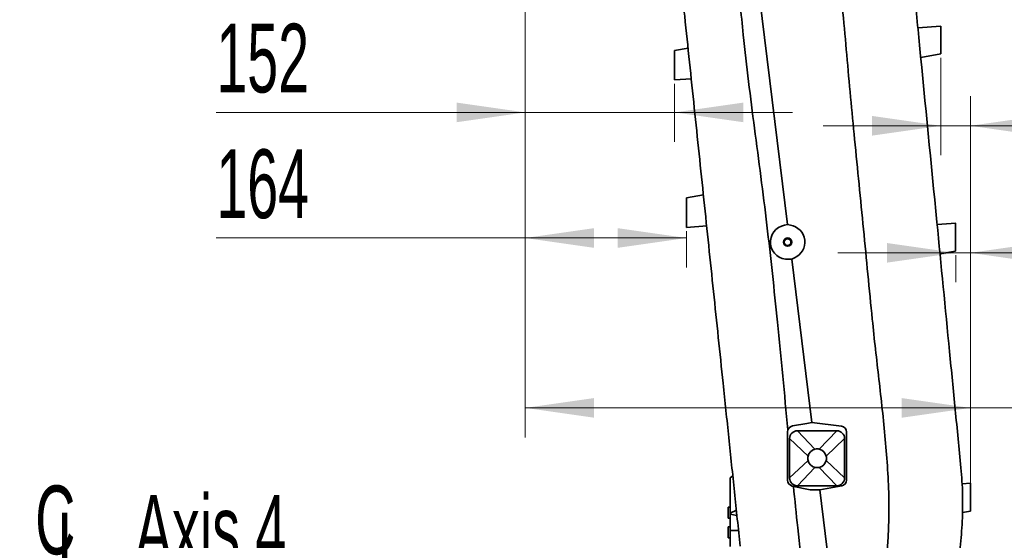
# Model space of a CAD drawing. Header units: millimetres. Extents: x 0 to 11920, y 0 to 8400.
# Tile 68 of 121: x 5074 to 6076, y 4280 to 4810. Entities that reach past the tile are written whole.
import ezdxf

# ---------------------------------------------------------------- set-up
doc = ezdxf.new("R2010")
doc.units = ezdxf.units.MM
doc.header["$LTSCALE"] = 20
doc.styles.add('SLDTEXTSTYLE0', font='TXT', dxfattribs={"width": 0.605})
doc.dimstyles.new('SLDDIMSTYLE2', dxfattribs={"dimtxt": 70, "dimasz": 70, "dimexe": 0, "dimexo": 0.0625, "dimgap": 17.5, "dimtad": 1, "dimdec": 1, "dimrnd": 1e-09, "dimzin": 12, "dimdsep": 46, "dimtxsty": 'SLDTEXTSTYLE0', "dimsah": 1, "dimcen": 0.09, "dimadec": 0, "dimazin": 3, "dimtfac": 1, "dimtmove": 0, "dimatfit": 0, "dimfxl": 1, "dimfrac": 2, "dimtolj": 1, "dimtzin": 12, "dimarcsym": 0})
doc.dimstyles.new('SLDDIMSTYLE7', dxfattribs={"dimtxt": 70, "dimasz": 70, "dimexe": 0, "dimexo": 0.0625, "dimgap": 17.5, "dimtad": 1, "dimdec": 1, "dimrnd": 1e-09, "dimzin": 12, "dimdsep": 46, "dimtxsty": 'SLDTEXTSTYLE0', "dimsah": 1, "dimcen": 0.09, "dimadec": 0, "dimazin": 3, "dimtfac": 1, "dimtofl": 0, "dimtmove": 0, "dimatfit": 3, "dimfxl": 1, "dimfrac": 2, "dimtolj": 1, "dimtzin": 12, "dimarcsym": 0})

# ---------------------------------------------------------------- blocks, each defined once
blk = doc.blocks.new('_D_17')
at = {"color": 7, "linetype": 'Continuous', "lineweight": 0}
for p, q in [((5589, 5944.6), (5589, 4685.6)), ((5741, 4744.6), (5741, 4685.6)), ((5589, 4715.6), (5274.5, 4715.6)), ((5589, 4715.6), (5741, 4715.6)), ((5741, 4715.6), (5861, 4715.6))]:
    blk.add_line(p, q, dxfattribs=at)
at = {"color": 7, "linetype": 'Continuous', "lineweight": 18}
for points in [[(5589, 4715.6), (5519, 4725.6), (5519, 4705.6)], [(5741, 4715.6), (5811, 4705.6), (5811, 4725.6)]]:
    blk.add_solid(points, dxfattribs=at)
at = {"color": 7, "linetype": 'Continuous', "lineweight": 18, "insert": (5274.5, 4805.9), "char_height": 70, "attachment_point": 1, "style": 'SLDTEXTSTYLE0'}
blk.add_mtext('152', dxfattribs=at)
blk = doc.blocks.new('_D_18')
at = {"color": 7, "linetype": 'Continuous', "lineweight": 0}
for p, q in [((5589, 5944.6), (5589, 4557.8)), ((5753, 4594.6), (5753, 4557.8)), ((5589, 4587.8), (5274.5, 4587.8)), ((5753, 4587.8), (5589, 4587.8))]:
    blk.add_line(p, q, dxfattribs=at)
at = {"color": 7, "linetype": 'Continuous', "lineweight": 18}
for points in [[(5589, 4587.8), (5659, 4577.8), (5659, 4597.8)], [(5753, 4587.8), (5683, 4597.8), (5683, 4577.8)]]:
    blk.add_solid(points, dxfattribs=at)
at = {"color": 7, "linetype": 'Continuous', "lineweight": 18, "insert": (5274.5, 4678), "char_height": 70, "attachment_point": 1, "style": 'SLDTEXTSTYLE0'}
blk.add_mtext('164', dxfattribs=at)
blk = doc.blocks.new('_D_19')
at = {"color": 7, "linetype": 'Continuous', "lineweight": 0}
for p, q in [((6042, 4342.3), (6042, 4602.7)), ((6027, 4572.7), (5907, 4572.7)), ((6027, 4572.7), (6042, 4572.7)), ((6027, 4570.4), (6027, 4542.7)), ((6042, 4572.7), (6461.1, 4572.7))]:
    blk.add_line(p, q, dxfattribs=at)
at = {"color": 7, "linetype": 'Continuous', "lineweight": 18}
for points in [[(6027, 4572.7), (5957, 4582.7), (5957, 4562.7)], [(6042, 4572.7), (6112, 4562.7), (6112, 4582.7)]]:
    blk.add_solid(points, dxfattribs=at)
at = {"color": 7, "linetype": 'Continuous', "lineweight": 18, "char_height": 70, "attachment_point": 1, "style": 'SLDTEXTSTYLE0'}
for s, insert in [('M8)', (6295, 4662.9)), ('15', (6161.8, 4662.9))]:
    blk.add_mtext(s, dxfattribs=dict(at, insert=insert))
blk = doc.blocks.new('_D_20')
at = {"color": 7, "linetype": 'Continuous', "lineweight": 0}
for p, q in [((6012, 4771.2), (6012, 4672)), ((6042, 4324.2), (6042, 4732)), ((6012, 4702), (5892, 4702)), ((6042, 4702), (6012, 4702)), ((6042, 4702), (6625.3, 4702))]:
    blk.add_line(p, q, dxfattribs=at)
at = {"color": 7, "linetype": 'Continuous', "lineweight": 18}
for points in [[(6012, 4702), (5942, 4712), (5942, 4692)], [(6042, 4702), (6112, 4692), (6112, 4712)]]:
    blk.add_solid(points, dxfattribs=at)
at = {"color": 7, "linetype": 'Continuous', "lineweight": 18, "char_height": 70, "attachment_point": 1, "style": 'SLDTEXTSTYLE0'}
for s, insert in [('(2x M8)', (6298.9, 4792.2)), ('30', (6165.7, 4792.2))]:
    blk.add_mtext(s, dxfattribs=dict(at, insert=insert))
blk = doc.blocks.new('_D_21')
at = {"color": 7, "linetype": 'Continuous', "lineweight": 0}
for p, q in [((5589, 5944.6), (5589, 4384.9)), ((6042, 4324.2), (6042, 4444.9)), ((6042, 4414.9), (5589, 4414.9)), ((6042, 4414.9), (6716.4, 4414.9))]:
    blk.add_line(p, q, dxfattribs=at)
at = {"color": 7, "linetype": 'Continuous', "lineweight": 18}
for points in [[(5589, 4414.9), (5659, 4404.9), (5659, 4424.9)], [(6042, 4414.9), (5972, 4424.9), (5972, 4404.9)]]:
    blk.add_solid(points, dxfattribs=at)
at = {"color": 7, "linetype": 'Continuous', "lineweight": 18, "char_height": 70, "attachment_point": 1, "style": 'SLDTEXTSTYLE0'}
for s, insert in [('(2x M8)', (6390, 4505.1)), ('453', (6203.3, 4505.1))]:
    blk.add_mtext(s, dxfattribs=dict(at, insert=insert))
blk = doc.blocks.new('SW_SYMBOL_MOD_CL')
at = {"color": 0, "linetype": 'Continuous', "lineweight": 0, "char_height": 15515, "attachment_point": 5, "style": 'SLDTEXTSTYLE0'}
for s, insert in [('C', (8000, 12000)), ('L', (12000, 6000))]:
    blk.add_mtext(s, dxfattribs=dict(at, insert=insert))
blk = doc.blocks.new('SW_NOTE_0_4')
at = {"color": 0, "linetype": 'Continuous', "lineweight": 0}
for p, q in [((-331.1, 0), (0, 0)), ((0, 0), (-331.1, 0)), ((-331.1, 0), (0, 0)), ((0, 0), (-331.1, 0)), ((-331.1, 0), (0, 0)), ((0, 0), (-331.1, 0))]:
    blk.add_line(p, q, dxfattribs=at)
at = {"color": 0, "linetype": 'Continuous', "lineweight": 0, "xscale": 0.0045117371, "yscale": 0.0045117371, "zscale": 0.0045117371}
blk.add_blockref('SW_SYMBOL_MOD_CL', (-331, 10.7), dxfattribs=at)
at = {"color": 0, "linetype": 'Continuous', "lineweight": 0, "insert": (-213.9, 90.8), "char_height": 70, "attachment_point": 1, "style": 'SLDTEXTSTYLE0'}
blk.add_mtext('Axis 4', dxfattribs=at)

msp = doc.modelspace()

# ---------------------------------------------------------------- linework, layer by layer
at = {"color": 7, "linetype": 'Continuous', "lineweight": 35}
for p, q in [((5855.833066, 4601.379019), (5820.284889, 4892.112329)), ((6011.972064, 4803.264242), (5988.503157, 4801.635074)), ((5754.608814, 4781.032484), (5740.972064, 4778.635074)), ((6011.972064, 4775.244529), (5991.441057, 4771.635074)), ((5740.972064, 4748.635074), (5757.981163, 4749.815814)), ((5770.237383, 4631.670404), (5752.972064, 4628.635074)), ((5752.972064, 4598.635074), (5773.671891, 4600.072017)), ((5852.941945, 4600.870746), (5855.833066, 4601.379019)), ((5855.833066, 4601.379019), (5858.731795, 4600.9161)), ((6027.085361, 4602.953755), (6008.089158, 4601.635074)), ((6011.027058, 4571.635074), (6026.979777, 4574.439643)), ((5860.112377, 4566.380372), (5857.183965, 4566.177087)), ((5862.814174, 4567.528071), (5860.112377, 4566.380372)), ((5880.463077, 4399.940718), (5860.112377, 4566.380372)), ((5875.538599, 4399.07497), (5860.933166, 4396.507261)), ((5880.463077, 4399.940718), (5875.538599, 4399.07497)), ((5910.694304, 4396.275029), (5880.463077, 4399.940718)), ((5855.972064, 4390.597887), (5855.972064, 4341.285042)), ((5905.972064, 4391.635074), (5865.972064, 4391.635074)), ((5915.972064, 4341.446634), (5915.972064, 4390.318657)), ((5857.972064, 4383.635074), (5857.972064, 4343.635074)), ((5913.972064, 4343.635074), (5913.972064, 4383.635074)), ((5800.145301, 4345.878186), (5797.472064, 4343.635074)), ((5797.472064, 4343.635074), (5797.472064, 4307.86583)), ((5860.744529, 4335.411955), (5878.814859, 4331.635074)), ((5865.972064, 4335.635074), (5905.972064, 4335.635074)), ((5878.814859, 4331.635074), (5888.814859, 4331.635074)), ((5888.814859, 4331.635074), (5911.010962, 4335.537261)), ((5923.78243, 4045.650297), (5888.814859, 4331.635074)), ((6041.971926, 4338.340138), (6033.52853, 4337.754013)), ((5797.472064, 4313.939792), (5795.472064, 4313.939792)), ((5795.472064, 4302.573592), (5795.472064, 4313.939792)), ((5803.812427, 4310.831605), (5797.472064, 4307.86583)), ((6033.927483, 4308.344304), (6041.977334, 4309.751862)), ((5795.472064, 4302.573592), (5797.472064, 4302.573592)), ((5797.472064, 4307.86583), (5797.472064, 4306.897892)), ((5797.472064, 4289.995789), (5797.472064, 4306.897892)), ((5797.472064, 4306.897892), (5804.391094, 4305.301302)), ((5797.472064, 4294.032051), (5795.472064, 4294.032051)), ((5795.472064, 4282.668969), (5795.472064, 4294.032051)), ((5797.472064, 4289.995789), (5805.979014, 4290.125613)), ((5797.472064, 4273.854958), (5797.472064, 4289.995789)), ((5795.472064, 4282.668969), (5797.472064, 4282.668969))]:
    msp.add_line(p, q, dxfattribs=at)
at = {"color": 8, "linetype": 'Continuous', "lineweight": 18}
for p, q in [((5865.972064, 4391.635074), (5883.795768, 4372.882437)), ((5905.972064, 4391.635074), (5888.14836, 4372.882437)), ((5857.972064, 4383.635074), (5876.7247, 4365.81137)), ((5913.972064, 4383.635074), (5895.219428, 4365.81137)), ((5857.972064, 4343.635074), (5876.7247, 4361.458778)), ((5913.972064, 4343.635074), (5895.219428, 4361.458778)), ((5865.972064, 4335.635074), (5883.795768, 4354.38771)), ((5905.972064, 4335.635074), (5888.14836, 4354.38771)), ((6041.972064, 4338.340133), (6033.528531, 4337.753998)), ((6041.972064, 4338.300721), (6033.530184, 4337.714701))]:
    msp.add_line(p, q, dxfattribs=at)
at = {"color": 7, "linetype": 'Continuous', "lineweight": 35}
for radius in [4.25, 3.4]:
    msp.add_circle((5855.972064, 4583.635074), radius, dxfattribs=at)
for centre, radius, start, end in [((5855.972064, 4583.635074), 17.5, 99.970995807, 273.970995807), ((5855.972064, 4583.635074), 17.5, 293.015349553, 80.926642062), ((5861.972064, 4390.597887), 6, 99.970995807, 180), ((5865.972064, 4383.635074), 8, 90, 180), ((5905.972064, 4383.635074), 8, 0, 90), ((5909.972064, 4390.318657), 6, 0, 83.086348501), ((5885.972064, 4363.635074), 9.5, 103.243136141, 166.756863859), ((5885.972064, 4363.635074), 9.5, 76.756863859, 103.243136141), ((5885.972064, 4363.635074), 9.5, 13.243136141, 76.756863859), ((5885.972064, 4363.635074), 9.5, 166.756863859, 193.243136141), ((5885.972064, 4363.635074), 9.5, 193.243136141, 256.756863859), ((5885.972064, 4363.635074), 9.5, 283.243136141, 346.756863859), ((5885.972064, 4363.635074), 9.5, 346.756863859, 13.243136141), ((5885.972064, 4363.635074), 9.5, 256.756863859, 283.243136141), ((5861.972064, 4341.285042), 6, 180, 258.194554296), ((5865.972064, 4343.635074), 8, 180, 270), ((5905.972064, 4343.635074), 8, 270, 0), ((5909.972064, 4341.446634), 6, 279.970995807, 0)]:
    msp.add_arc(centre, radius, start, end, dxfattribs=at)
for points, knots in [([(5731.229929, 5004.49978), (5731.887911, 4998.211467), (5733.204936, 4985.62471), (5735.191443, 4966.639741), (5737.180472, 4947.630666), (5739.167061, 4928.644908), (5741.610276, 4905.295201), (5744.50625, 4877.618489), (5747.862364, 4845.544231), (5753.352756, 4793.072764), (5760.985458, 4720.127322), (5770.755845, 4626.752098), (5780.53007, 4533.340201), (5788.97653, 4452.617707), (5796.089069, 4384.643442), (5801.873245, 4329.364296), (5805.727812, 4292.526344), (5807.655097, 4274.107351)], [0, 0, 0, 0, 0.0257745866, 0.0515906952, 0.0774240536, 0.1032463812, 0.1290261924, 0.1730067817, 0.2169907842, 0.260974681, 0.3888192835, 0.516664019, 0.6445085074, 0.7723517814, 0.848233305, 0.9241165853, 1, 1, 1, 1]), ([(5974.429356, 4945.347928), (5975.486445, 4934.553602), (5977.600734, 4912.963798), (5980.762685, 4880.675931), (5983.920713, 4848.428129), (5987.076813, 4816.200004), (5995.053508, 4734.746987), (6006.288701, 4620.020214), (6018.393166, 4496.416982), (6026.556166, 4413.061531), (6030.412755, 4373.680454), (6032.341046, 4353.989947)], [0, 0, 0, 0, 0.0545692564, 0.1091443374, 0.1637335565, 0.2183279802, 0.2729134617, 0.5771949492, 0.8001772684, 0.9000887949, 1, 1, 1, 1]), ([(5942.290276, 4048.037127), (5943.016074, 4052.958442), (5944.46789, 4062.802567), (5945.605599, 4077.689781), (5946.309768, 4092.606506), (5946.762026, 4107.545739), (5947.205083, 4122.485378), (5949.528301, 4163.097064), (5952.565388, 4204.830174), (5955.683175, 4247.731515), (5957.124176, 4266.123529), (5958.330865, 4284.526757), (5959.112131, 4302.942788), (5959.128663, 4325.479711), (5957.87922, 4352.094407), (5955.514591, 4382.75549), (5952.398028, 4413.35843), (5948.908437, 4443.930109), (5945.32376, 4474.49104), (5939.979451, 4525.399247), (5933.334305, 4596.697892), (5925.668897, 4672.028758), (5919.946575, 4731.173155), (5916.193967, 4774.130207), (5912.356303, 4817.077235), (5908.252399, 4859.997221), (5904.90831, 4888.539376), (5903.236318, 4902.810008)], [0, 0, 0, 0, 0.0173586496, 0.0347225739, 0.0521153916, 0.0695296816, 0.0869431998, 0.1043349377, 0.2116182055, 0.233090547, 0.2545744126, 0.2760503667, 0.2975084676, 0.3189591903, 0.3547905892, 0.3906264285, 0.4264881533, 0.4623706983, 0.4982546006, 0.5341180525, 0.6414014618, 0.7486846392, 0.7989483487, 0.8492165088, 0.8994831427, 0.9497431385, 1, 1, 1, 1]), ([(5856.260234, 4392.435006), (5854.508247, 4410.730778), (5851.004271, 4447.322339), (5845.855284, 4500.388024), (5840.530886, 4551.605006), (5834.985663, 4600.971739), (5828.785585, 4650.270305), (5822.313671, 4698.930534), (5816.0992, 4747.013184), (5811.22822, 4789.310793), (5807.650602, 4826.410327), (5805.165918, 4858.287574), (5804.360873, 4879.580364), (5803.95841, 4890.225166)], [0, 0, 0, 0, 0.1101406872, 0.2202814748, 0.319490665, 0.4186991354, 0.5179389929, 0.6171807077, 0.7127981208, 0.8084116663, 0.8722785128, 0.9361488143, 1, 1, 1, 1]), ([(6011.972064, 4775.244529), (6011.972064, 4775.281285), (6011.972064, 4775.355868), (6011.972064, 4775.955481), (6011.972064, 4776.902795), (6011.972064, 4778.189858), (6011.972064, 4779.794357), (6011.972064, 4781.652953), (6011.972064, 4783.745964), (6011.972064, 4785.988402), (6011.972064, 4788.351133), (6011.972064, 4790.730778), (6011.972064, 4793.094468), (6011.972064, 4795.330492), (6011.972064, 4797.411252), (6011.972064, 4799.233435), (6011.972064, 4800.779494), (6011.972064, 4801.974964), (6011.972064, 4802.806834), (6011.972064, 4803.209827), (6011.972064, 4803.24937), (6011.972064, 4803.264242)], [0, 0, 0, 0, 0.0521245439, 0.1057679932, 0.1578908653, 0.2115110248, 0.2639059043, 0.3177855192, 0.3708005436, 0.4253202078, 0.478926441, 0.5340713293, 0.5879439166, 0.6433843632, 0.6971257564, 0.7524523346, 0.8057125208, 0.8605549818, 0.9131726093, 0.9673465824, 1, 1, 1, 1]), ([(5740.972064, 4778.586517), (5740.972064, 4778.586481), (5740.972064, 4778.586392), (5740.972064, 4778.097239), (5740.972064, 4777.206066), (5740.972064, 4775.900842), (5740.972064, 4774.267327), (5740.972064, 4772.310109), (5740.972064, 4770.126658), (5740.972064, 4767.735809), (5740.972064, 4765.252027), (5740.972064, 4762.700194), (5740.972064, 4760.20026), (5740.972064, 4757.774972), (5740.972064, 4755.539855), (5740.972064, 4753.512633), (5740.972064, 4751.791894), (5740.972064, 4750.388963), (5740.972064, 4749.380782), (5740.972064, 4748.748114), (5740.972064, 4748.679961), (5740.972064, 4748.646349)], [0, 0, 0, 0, 0.0365873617, 0.0894705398, 0.1438785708, 0.1968054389, 0.2512568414, 0.3042502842, 0.3587786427, 0.4117791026, 0.46632405, 0.5192525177, 0.5737245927, 0.6266076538, 0.6810305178, 0.7338973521, 0.788296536, 0.8411768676, 0.8955825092, 0.9485040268, 1, 1, 1, 1]), ([(5752.972064, 4628.586517), (5752.972064, 4628.586481), (5752.972064, 4628.586392), (5752.972064, 4628.097239), (5752.972064, 4627.206066), (5752.972064, 4625.900842), (5752.972064, 4624.267327), (5752.972064, 4622.310109), (5752.972064, 4620.126658), (5752.972064, 4617.735809), (5752.972064, 4615.252027), (5752.972064, 4612.700194), (5752.972064, 4610.20026), (5752.972064, 4607.774972), (5752.972064, 4605.539855), (5752.972064, 4603.512633), (5752.972064, 4601.791894), (5752.972064, 4600.388963), (5752.972064, 4599.380782), (5752.972064, 4598.748114), (5752.972064, 4598.679961), (5752.972064, 4598.646349)], [0, 0, 0, 0, 0.0365873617, 0.0894705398, 0.1438785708, 0.1968054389, 0.2512568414, 0.3042502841, 0.3587786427, 0.4117791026, 0.46632405, 0.5192525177, 0.5737245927, 0.6266076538, 0.6810305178, 0.7338973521, 0.788296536, 0.8411768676, 0.8955825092, 0.9485040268, 1, 1, 1, 1]), ([(6026.972064, 4602.94589), (6026.972064, 4602.908497), (6026.972064, 4602.832622), (6026.972064, 4602.222617), (6026.972064, 4601.258883), (6026.972064, 4599.949461), (6026.972064, 4598.316996), (6026.972064, 4596.425943), (6026.972064, 4594.296423), (6026.972064, 4592.014873), (6026.972064, 4589.610864), (6026.972064, 4587.189652), (6026.972064, 4584.784738), (6026.972064, 4582.509904), (6026.972064, 4580.393226), (6026.972064, 4578.539486), (6026.972064, 4576.96739), (6026.972064, 4575.748798), (6026.972064, 4574.910719), (6026.972064, 4574.47254), (6026.972064, 4574.480517), (6026.972064, 4574.483517)], [0, 0, 0, 0, 0.052123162, 0.1057649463, 0.1578864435, 0.2115049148, 0.2639047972, 0.3177896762, 0.3708053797, 0.4253255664, 0.4789344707, 0.5340825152, 0.5879535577, 0.643393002, 0.6971242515, 0.7524402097, 0.8056900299, 0.8605209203, 0.9131438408, 0.9673230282, 1, 1, 1, 1]), ([(6027.565505, 4246.767103), (6028.319116, 4251.107444), (6029.826387, 4259.788405), (6031.555977, 4272.946811), (6032.874889, 4286.185364), (6033.744514, 4299.594022), (6034.153189, 4313.115547), (6034.068659, 4326.759807), (6033.523896, 4340.400267), (6032.735337, 4349.459968), (6032.341046, 4353.989947)], [0, 0, 0, 0, 0.1226834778, 0.2453748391, 0.3689240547, 0.4924708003, 0.6188495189, 0.7452266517, 0.8726097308, 1, 1, 1, 1]), ([(5892.825906, 4042.071992), (5892.408073, 4045.548153), (5891.572176, 4052.502401), (5890.394087, 4066.457048), (5885.075279, 4111.701557), (5877.317324, 4188.398923), (5868.303723, 4272.154721), (5863.333696, 4321.094539), (5861.904325, 4335.169546)], [0, 0, 0, 0, 0.0356323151, 0.0712843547, 0.1425489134, 0.4992695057, 0.8559907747, 1, 1, 1, 1]), ([(6041.972064, 4309.781579), (6041.972064, 4309.924498), (6041.972064, 4310.237211), (6041.972064, 4311.202137), (6041.972064, 4312.539861), (6041.972064, 4314.22613), (6041.972064, 4316.160459), (6041.972064, 4318.32718), (6041.972064, 4320.620771), (6041.972064, 4323.023922), (6041.972064, 4325.429911), (6041.972064, 4327.816402), (6041.972064, 4330.079999), (6041.972064, 4332.19346), (6041.972064, 4334.061706), (6041.972064, 4335.658374), (6041.972064, 4336.909513), (6041.972064, 4337.791757), (6041.972064, 4338.235521), (6041.972064, 4338.282365), (6041.972064, 4338.300721)], [0, 0, 0, 0, 0.0477756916, 0.1045349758, 0.1629652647, 0.2192981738, 0.2772970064, 0.333109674, 0.3905482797, 0.446258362, 0.5035681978, 0.55958567, 0.6172026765, 0.6736823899, 0.7317820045, 0.7885748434, 0.8470122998, 0.903836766, 0.9623177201, 1, 1, 1, 1])]:
    msp.add_open_spline(points, degree=3, knots=knots, dxfattribs=at)

# ---------------------------------------------------------------- block references
at = {"color": 7, "linetype": 'Continuous', "lineweight": 0}
msp.add_blockref('SW_NOTE_0_4', (5405.555556, 4235.555556), dxfattribs=at)

# ---------------------------------------------------------------- dimensions: what is measured, and where the dimension line sits
at = {"color": 7, "linetype": 'Continuous', "lineweight": 18}
for base, p1, p2, dimstyle, picture, middle in [((5740.972064, 4715.644963), (5588.972064, 5948.635074), (5740.972064, 4748.635074), 'SLDDIMSTYLE2', '_D_17', (5354.72154, 4715.644963)), ((5588.972064, 4587.752634), (5752.972064, 4598.635074), (5588.972064, 5948.635074), 'SLDDIMSTYLE7', '_D_18', (5354.72154, 4587.752634))]:
    dim = msp.add_linear_dim(base=base, p1=p1, p2=p2, dimstyle=dimstyle, dxfattribs=at)
    dim.commit()
    dim.dimension.update_dxf_attribs({"geometry": picture, "text_midpoint": middle, "dimtype": 160})
for base, p1, p2, text, dimstyle, picture, middle in [((5588.972064, 4414.89236), (6041.972064, 4320.235074), (5588.972064, 5948.635074), '<> (2x M8)', 'SLDDIMSTYLE7', '_D_21', (6459.849712, 4414.89236)), ((6011.972064, 4701.989376), (6041.972064, 4320.235074), (6011.972064, 4775.244529), '<> (2x M8)', 'SLDDIMSTYLE2', '_D_20', (6395.51908, 4701.989376)), ((6041.972064, 4572.662298), (6026.972064, 4574.438287), (6041.972064, 4338.300721), '<> M8)', 'SLDDIMSTYLE2', '_D_19', (6311.426832, 4572.662298))]:
    dim = msp.add_linear_dim(base=base, p1=p1, p2=p2, text=text, dimstyle=dimstyle, dxfattribs=at)
    dim.commit()
    dim.dimension.update_dxf_attribs({"geometry": picture, "text_midpoint": middle, "dimtype": 160})

doc.saveas('drawing.dxf')
